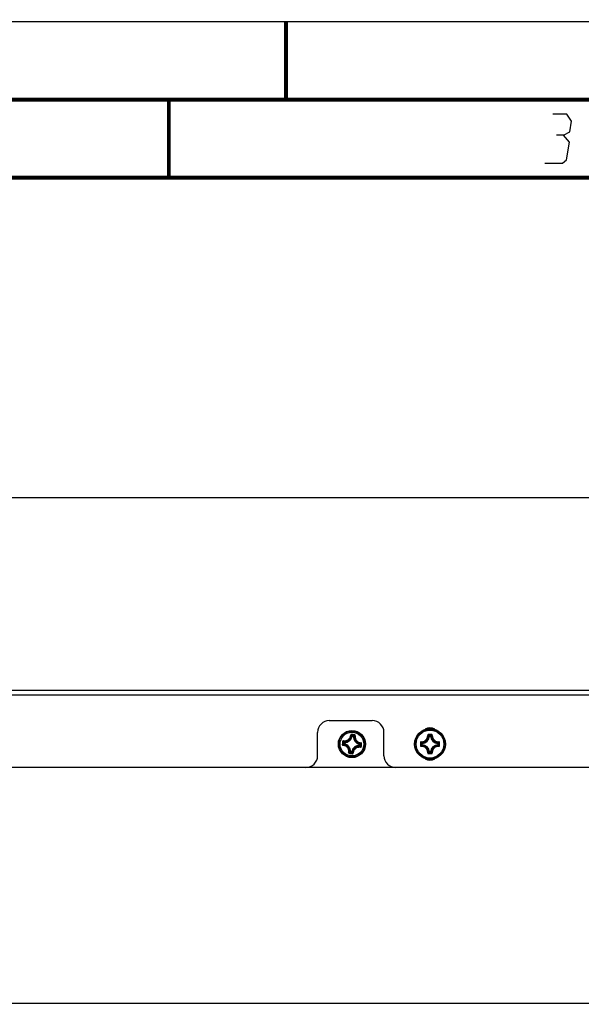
# Model space of a CAD drawing. Header units: millimetres. Extents: x 0 to 420, y 0 to 297.
# Tile 41 of 104: x 108 to 144, y 234 to 297. Entities that reach past the tile are written whole.
import ezdxf

# ---------------------------------------------------------------- set-up
doc = ezdxf.new("R2010")
doc.units = ezdxf.units.MM
doc.header["$LTSCALE"] = 23.1
doc.layers.get('0').update_dxf_attribs({"linetype": 'CONTINUOUS'})
doc.layers.add('02___PRT_ALL_AXES', color=7, linetype='CONTINUOUS')
doc.layers.add('DIM_PILOTEES', color=7, linetype='CONTINUOUS')
doc.styles.get("Standard").update_dxf_attribs({"font": 'txt', "width": 0.7})
doc.dimstyles.new('DIMSTYLE_2', dxfattribs={"dimtxt": 2.5, "dimasz": 3.5, "dimexe": 2, "dimexo": 0, "dimtad": 1, "dimlfac": 4, "dimdsep": 46, "dimtxsty": 'Standard', "dimblk": '_FILLED', "dimblk1": '_FILLED', "dimblk2": '_FILLED', "dimcen": 0.09, "dimazin": 2, "dimtp": 0.8, "dimtm": 0.8, "dimtfac": 1, "dimtofl": 0, "dimtmove": 0, "dimatfit": 3, "dimldrblk": '_FILLED', "dimfxl": 0, "dimtolj": 1, "dimarcsym": 0})

# ---------------------------------------------------------------- blocks, each defined once
blk = doc.blocks.new('_FILLED')
at = {"color": 0, "linetype": 'ByBlock'}
blk.add_solid([(0, 0), (-1, 0.143), (-1, -0.143)], dxfattribs=at)
blk = doc.blocks.new('*D3')
at = {"layer": 'DIM_PILOTEES', "color": 2, "linetype": 'Continuous'}
for p, q in [((44.092, 203.811), (44.092, 268.512)), ((294.092, 203.807), (294.092, 268.512)), ((44.092, 266.512), (169.092, 266.512)), ((294.092, 266.512), (169.092, 266.512))]:
    blk.add_line(p, q, dxfattribs=at)
at = {"layer": 'DIM_PILOTEES', "color": 2, "linetype": 'Continuous', "xscale": 3.5, "yscale": 3.5, "zscale": 3.5, "rotation": 180}
blk.add_blockref('_FILLED', (44.092, 266.512), dxfattribs=at)
at = {"layer": 'DIM_PILOTEES', "color": 2, "linetype": 'Continuous', "xscale": 3.5, "yscale": 3.5, "zscale": 3.5}
blk.add_blockref('_FILLED', (294.092, 266.512), dxfattribs=at)
at = {"layer": 'DIM_PILOTEES', "color": 2, "linetype": 'Continuous', "insert": (168.02, 269.637), "char_height": 2.5, "width": 10.98214, "attachment_point": 2, "line_spacing_factor": 0.9}
blk.add_mtext('{\\ftxt;\\W0.0001;\\H0.0001;\\~}{\\ftxt;\\W2.9285714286;\\H2.5; }{\\ftxt;\\W0.0001;\\H0.0001;\\~}', dxfattribs=at)

msp = doc.modelspace()

# ---------------------------------------------------------------- linework, layer by layer
at = {"color": 7, "linetype": 'Continuous'}
for p, q in [((0, 297), (420, 297)), ((25, 286.9999), (410, 286.9999)), ((129.2482, 251.2327), (129.2237, 251.2367)), ((129.2511, 251.2573), (129.246, 251.2641)), ((129.2482, 251.2327), (129.2511, 251.2573)), ((129.2482, 251.2327), (129.3287, 251.2231)), ((129.2511, 251.2573), (129.3316, 251.2478)), ((129.3287, 251.2231), (129.3316, 251.2478)), ((129.3287, 251.2231), (129.3535, 251.2213)), ((129.3316, 251.2478), (129.3392, 251.2541)), ((134.1888, 251.2314), (134.164, 251.2325)), ((134.1888, 251.2314), (134.1888, 251.2562)), ((134.1888, 251.2562), (134.2698, 251.2562)), ((134.1888, 251.2314), (134.2698, 251.2314)), ((134.2698, 251.2314), (134.2698, 251.2562)), ((134.2698, 251.2314), (134.2947, 251.2325)), ((128.6502, 250.7107), (128.6405, 250.7026)), ((128.7009, 250.7507), (128.6938, 250.7454)), ((128.7009, 250.7507), (128.7104, 250.8312)), ((128.7256, 250.7478), (128.7009, 250.7507)), ((128.7104, 250.8312), (128.7052, 250.8376)), ((128.7351, 250.8283), (128.7104, 250.8312)), ((128.7256, 250.7478), (128.7215, 250.7233)), ((128.7256, 250.7478), (128.7351, 250.8282)), ((128.7351, 250.8283), (128.7369, 250.8531)), ((129.7235, 250.6295), (129.7218, 250.6047)), ((129.7331, 250.71), (129.7235, 250.6295)), ((129.7235, 250.6295), (129.7482, 250.6266)), ((129.7331, 250.71), (129.7372, 250.7345)), ((129.7331, 250.71), (129.7578, 250.7071)), ((129.7578, 250.7071), (129.7482, 250.6266)), ((129.7482, 250.6266), (129.7535, 250.6202)), ((129.7578, 250.7071), (129.7648, 250.7124)), ((129.8084, 250.747), (129.8181, 250.7552)), ((133.702, 250.7694), (133.6918, 250.7792)), ((133.702, 250.6884), (133.6918, 250.6786)), ((133.702, 250.6884), (133.702, 250.7694)), ((133.7268, 250.7694), (133.702, 250.7694)), ((133.7268, 250.6884), (133.702, 250.6884)), ((133.7268, 250.7694), (133.7257, 250.7942)), ((133.7268, 250.6884), (133.7257, 250.6635)), ((133.7268, 250.6884), (133.7268, 250.7694)), ((134.7318, 250.7694), (134.733, 250.7942)), ((134.7318, 250.7694), (134.7318, 250.6884)), ((134.7318, 250.7694), (134.7567, 250.7694)), ((134.7318, 250.6884), (134.733, 250.6635)), ((134.7318, 250.6884), (134.7567, 250.6884)), ((134.7567, 250.7694), (134.7668, 250.7792)), ((134.7567, 250.7694), (134.7567, 250.6884)), ((134.7567, 250.6884), (134.7668, 250.6786)), ((129.1299, 250.2347), (129.1051, 250.2364)), ((129.127, 250.21), (129.1194, 250.2037)), ((129.1299, 250.2347), (129.127, 250.21)), ((129.2075, 250.2004), (129.127, 250.21)), ((129.2104, 250.2251), (129.13, 250.2347)), ((129.2104, 250.2251), (129.2075, 250.2004)), ((129.2075, 250.2004), (129.2126, 250.1937)), ((129.2104, 250.2251), (129.2349, 250.2211)), ((134.1888, 250.2264), (134.164, 250.2252)), ((134.1888, 250.2264), (134.1888, 250.2015)), ((134.2698, 250.2264), (134.1888, 250.2264)), ((134.2698, 250.2015), (134.1888, 250.2015)), ((134.2698, 250.2264), (134.2698, 250.2015)), ((134.2698, 250.2264), (134.2947, 250.2252)), ((132.0293, 249.2289), (126.2793, 249.2289)), ((44.5293, 234.1414), (293.9168, 234.1414))]:
    msp.add_line(p, q, dxfattribs=at)
at = {"color": 7, "linetype": 'Continuous', "const_width": 0.25}
for points in [[(125, 297), (125, 292)], [(415, 292), (20, 292)], [(117.5002, 292), (117.5002, 287)], [(25, 287), (410, 287)]]:
    msp.add_lwpolyline(points, dxfattribs=at)
at = {"color": 2, "linetype": 'Continuous'}
for points in [[(142.7835, 289.725), (143.1952, 289.95), (143.3054, 290.625), (143.0039, 291.075), (142.1039, 291.075)], [(141.5896, 287.925), (142.7146, 287.925), (142.9763, 288.15), (143.16, 289.275), (142.7835, 289.725), (142.3335, 289.725)]]:
    msp.add_lwpolyline(points, dxfattribs=at)
at = {"color": 7, "linetype": 'Continuous'}
for centre, radius in [((134.2293, 250.7289), 0.9886), ((134.2293, 250.7289), 0.9881), ((134.2293, 250.7289), 0.9626), ((129.2293, 250.7289), 0.8704), ((129.2293, 250.7289), 0.8702), ((129.2293, 250.7289), 0.8344), ((129.2293, 250.7289), 0.7601), ((134.2293, 250.7289), 0.8928)]:
    msp.add_circle(centre, radius, dxfattribs=at)
for centre, radius, start, end in [((128.7698, 251.312), 0.485, 265.90118, 350.581051), ((128.7698, 251.312), 0.4601, 265.901523, 350.580662), ((128.3208, 250.5241), 1.1502, 39.971384, 42.086171), ((128.2427, 250.459), 1.2519, 38.40664, 39.958389), ((125.9667, 223.2002), 28.3031, 83.0478, 83.434116), ((128.2185, 250.483), 1.2907, 37.242424, 40.29249), ((125.944, 222.994), 28.5405, 83.051265, 83.437581), ((129.8125, 251.1885), 0.485, 175.90118, 260.581051), ((130.1531, 250.2555), 1.2883, 126.18722, 129.18213), ((129.8125, 251.1885), 0.4601, 175.901561, 260.580662), ((130.1257, 250.2357), 1.2521, 126.532369, 128.075523), ((130.0652, 250.3169), 1.1508, 124.396766, 126.519543), ((133.7043, 251.2539), 0.4601, 272.660525, 357.339472), ((133.7043, 251.2539), 0.485, 272.660067, 357.339942), ((134.2286, 222.8013), 28.5393, 89.99855, 90.191677), ((134.2293, 223.0075), 28.3031, 89.80684, 90.19316), ((133.2443, 250.3553), 1.3052, 43.647326, 47.036106), ((134.23, 222.8014), 28.5392, 89.80834, 90.001466), ((135.2143, 250.3554), 1.3052, 132.963769, 136.352691), ((134.7543, 251.2539), 0.485, 182.660062, 267.339938), ((134.7543, 251.2539), 0.4601, 182.660525, 267.339472), ((156.9629, 247.4416), 28.5395, 173.240266, 173.433395), ((156.9631, 247.4424), 28.5396, 173.048752, 173.241884), ((156.7583, 247.4663), 28.3034, 173.047957, 173.434268), ((129.4848, 249.7057), 1.3064, 127.261625, 129.705817), ((129.7048, 251.6543), 1.2909, 216.189799, 219.250818), ((129.4343, 249.8201), 1.1505, 129.975015, 132.08555), ((129.6418, 251.5651), 1.1515, 214.397693, 216.525259), ((129.4989, 249.7426), 1.2514, 128.406817, 129.962534), ((129.7223, 251.6251), 1.2519, 216.537342, 218.075254), ((128.6462, 250.2693), 0.4601, 355.901523, 80.580697), ((128.6462, 250.2693), 0.485, 355.901179, 80.581051), ((129.6889, 250.1458), 0.485, 85.901176, 170.581049), ((129.6889, 250.1458), 0.4601, 85.901561, 170.580662), ((128.736, 249.8324), 1.2523, 36.538053, 38.075476), ((128.9595, 251.7154), 1.2518, 308.406612, 309.961873), ((128.8172, 249.8929), 1.151, 34.39702, 36.525341), ((128.7536, 249.8033), 1.2911, 36.190099, 39.250568), ((129.0246, 251.6373), 1.1501, 309.974936, 312.086293), ((128.9737, 251.7523), 1.3066, 307.261858, 309.705599), ((101.7004, 253.9915), 28.3034, 353.047957, 353.434268), ((101.4955, 254.0154), 28.5396, 353.048753, 353.241884), ((101.4957, 254.0162), 28.5395, 353.240266, 353.433395), ((162.1577, 250.7299), 28.5401, 179.808834, 180.195128), ((161.9508, 250.7289), 28.3032, 179.806898, 180.193214), ((134.5854, 251.6968), 1.2808, 222.93844, 225.76131), ((134.5854, 249.7609), 1.2809, 134.238747, 137.061366), ((134.5113, 251.5816), 1.1122, 221.131638, 222.540457), ((134.5114, 249.876), 1.1124, 137.46019, 138.868667), ((134.5977, 251.6615), 1.2299, 222.559006, 224.842397), ((134.5977, 249.7963), 1.2299, 135.157609, 137.440915), ((133.7043, 250.2039), 0.4601, 2.660476, 87.339472), ((133.7043, 250.2039), 0.485, 2.660066, 87.339941), ((134.7543, 250.2039), 0.485, 92.660065, 177.339941), ((134.7543, 250.2039), 0.4601, 92.660476, 177.339517), ((133.8609, 251.6615), 1.2299, 315.157613, 317.440907), ((133.8608, 249.7962), 1.23, 42.558774, 44.84189), ((133.9472, 251.5818), 1.1124, 317.460266, 318.868739), ((133.8732, 251.6969), 1.2809, 314.238748, 317.061373), ((133.8735, 249.7612), 1.2804, 42.937969, 45.761672), ((133.9477, 249.8764), 1.1117, 41.131989, 42.541349), ((106.5078, 250.7289), 28.3033, 359.806786, 0.193101), ((106.3009, 250.7299), 28.5401, 359.804882, 0.191175), ((128.3932, 251.1413), 1.1513, 304.397566, 306.519448), ((132.518, 278.4634), 28.5405, 263.044471, 263.430787), ((128.3056, 251.2021), 1.288, 306.186887, 309.182381), ((132.4918, 278.2576), 28.3031, 263.048119, 263.434435), ((128.3332, 251.2218), 1.2517, 306.531648, 308.075303), ((130.2401, 250.9748), 1.2907, 217.242422, 220.29247), ((130.216, 250.9988), 1.2519, 218.406644, 219.958378), ((130.1378, 250.9336), 1.1501, 219.971367, 222.086298), ((134.2286, 278.6564), 28.5392, 269.80834, 270.001466), ((133.2445, 251.1023), 1.305, 312.963463, 316.352964), ((134.2293, 278.4503), 28.3032, 269.80684, 270.19316), ((134.23, 278.6564), 28.5393, 269.99855, 270.191677), ((135.2142, 251.1023), 1.305, 223.647069, 227.036396)]:
    msp.add_arc(centre, radius, start, end, dxfattribs=at)
for points, knots in [([(128.6917, 250.9146), (128.7199, 250.9096), (128.7777, 250.9055), (128.8639, 250.9176), (128.946, 250.9476), (129.0202, 250.9942), (129.0829, 251.0554), (129.1312, 251.1283), (129.1631, 251.2092), (129.1727, 251.2664), (129.1744, 251.295)], [0, 0, 0, 0, 0.1241448, 0.2489665, 0.3743331, 0.5000011, 0.6256686, 0.751035, 0.8758568, 1, 1, 1, 1]), ([(128.692, 250.9408), (128.7187, 250.9361), (128.7734, 250.9323), (128.8549, 250.9438), (128.9326, 250.9721), (129.0028, 251.0163), (129.0622, 251.0742), (129.1079, 251.1432), (129.1381, 251.2197), (129.1472, 251.2738), (129.1489, 251.3008)], [0, 0, 0, 0, 0.1240276, 0.2488243, 0.3742407, 0.5000006, 0.62576, 0.7511763, 0.8759732, 1, 1, 1, 1]), ([(129.2057, 251.3475), (129.1989, 251.3483), (129.1848, 251.3471), (129.1663, 251.3373), (129.1531, 251.3211), (129.1493, 251.3076), (129.1489, 251.3008)], [0, 0, 0, 0, 0.2518551, 0.5029894, 0.7523418, 1, 1, 1, 1]), ([(129.1489, 251.3008), (129.152, 251.3007), (129.1577, 251.3002), (129.1654, 251.2989), (129.1706, 251.2975), (129.1734, 251.2961), (129.1742, 251.2954), (129.1744, 251.295)], [0, 0, 0, 0, 0.3478051, 0.6537847, 0.8782901, 0.9519757, 1, 1, 1, 1]), ([(129.203, 251.3177), (129.1996, 251.3181), (129.1926, 251.3176), (129.1833, 251.3129), (129.1766, 251.305), (129.1746, 251.2983), (129.1744, 251.295)], [0, 0, 0, 0, 0.254612, 0.5058332, 0.7536221, 1, 1, 1, 1]), ([(129.2057, 251.3475), (129.2053, 251.3441), (129.2046, 251.3375), (129.2037, 251.3287), (129.2031, 251.3225), (129.203, 251.3191), (129.2029, 251.318), (129.203, 251.3177)], [0, 0, 0, 0, 0.3459003, 0.6614625, 0.8926663, 0.9634668, 1, 1, 1, 1]), ([(129.3968, 251.3249), (129.3964, 251.3215), (129.3957, 251.3149), (129.3944, 251.3061), (129.3935, 251.2999), (129.3929, 251.2966), (129.3927, 251.2956), (129.3925, 251.2952)], [0, 0, 0, 0, 0.345898, 0.6614587, 0.8926627, 0.9634644, 1, 1, 1, 1]), ([(129.415, 251.2665), (129.4156, 251.2698), (129.4153, 251.2767), (129.4106, 251.2859), (129.4026, 251.2927), (129.3959, 251.2948), (129.3925, 251.2952)], [0, 0, 0, 0, 0.2463777, 0.4941664, 0.7453876, 1, 1, 1, 1]), ([(129.4412, 251.2662), (129.4424, 251.2728), (129.4419, 251.2868), (129.4328, 251.3057), (129.4171, 251.3196), (129.4036, 251.3241), (129.3968, 251.3249)], [0, 0, 0, 0, 0.2476456, 0.4969993, 0.7481352, 1, 1, 1, 1]), ([(129.415, 251.2665), (129.41, 251.2383), (129.406, 251.1805), (129.418, 251.0943), (129.448, 251.0122), (129.4947, 250.938), (129.5559, 250.8753), (129.6287, 250.827), (129.7097, 250.7951), (129.7668, 250.7855), (129.7955, 250.7838)], [0, 0, 0, 0, 0.1241436, 0.2489644, 0.3743307, 0.500001, 0.6256711, 0.7510373, 0.8758582, 1, 1, 1, 1]), ([(129.4412, 251.2662), (129.4382, 251.2668), (129.4324, 251.2676), (129.4247, 251.2682), (129.4193, 251.268), (129.4163, 251.2674), (129.4153, 251.2668), (129.415, 251.2665)], [0, 0, 0, 0, 0.3478521, 0.6538568, 0.8783455, 0.9520073, 1, 1, 1, 1]), ([(129.4412, 251.2662), (129.4365, 251.2395), (129.4327, 251.1848), (129.4442, 251.1033), (129.4726, 251.0256), (129.5167, 250.9554), (129.5747, 250.896), (129.6436, 250.8503), (129.7202, 250.8201), (129.7742, 250.811), (129.8013, 250.8093)], [0, 0, 0, 0, 0.1240262, 0.248822, 0.3742382, 0.5000004, 0.6257625, 0.7511785, 0.8759746, 1, 1, 1, 1]), ([(133.6704, 250.8761), (133.6975, 250.8746), (133.7523, 250.8772), (133.8583, 250.905), (133.9768, 250.9812), (134.0531, 251.0996), (134.081, 251.2056), (134.0836, 251.2603), (134.0821, 251.2874)], [0, 0, 0, 0, 0.1243994, 0.2495676, 0.5000861, 0.7505481, 0.8756675, 1, 1, 1, 1]), ([(133.6736, 250.85), (133.7022, 250.8484), (133.7601, 250.8512), (133.8721, 250.8806), (133.9972, 250.9611), (134.0777, 251.0862), (134.107, 251.1981), (134.1098, 251.256), (134.1082, 251.2846)], [0, 0, 0, 0, 0.1245164, 0.2497121, 0.5000894, 0.7504074, 0.8755509, 1, 1, 1, 1]), ([(134.1331, 251.3405), (134.1262, 251.3404), (134.1124, 251.3376), (134.0951, 251.3256), (134.0839, 251.308), (134.0818, 251.2941), (134.0821, 251.2874)], [0, 0, 0, 0, 0.2521715, 0.5032794, 0.7524927, 1, 1, 1, 1]), ([(134.0821, 251.2874), (134.0852, 251.2876), (134.091, 251.2878), (134.0989, 251.2874), (134.1043, 251.2865), (134.1076, 251.2855), (134.1082, 251.2846)], [0, 0, 0, 0, 0.3483463, 0.6547832, 0.8796042, 1, 1, 1, 1]), ([(134.1339, 251.3105), (134.1305, 251.3105), (134.1235, 251.3092), (134.1149, 251.3034), (134.1091, 251.2948), (134.108, 251.288), (134.1082, 251.2846)], [0, 0, 0, 0, 0.254611, 0.5058329, 0.7536226, 1, 1, 1, 1]), ([(134.164, 251.2325), (134.1595, 251.2369), (134.1414, 251.2547), (134.1226, 251.272), (134.1082, 251.2846)], [0, 0, 0, 0, 0.2451262, 1, 1, 1, 1]), ([(134.1331, 251.3405), (134.1331, 251.337), (134.1331, 251.3304), (134.1332, 251.3215), (134.1336, 251.315), (134.1336, 251.3115), (134.1339, 251.3105)], [0, 0, 0, 0, 0.3459255, 0.6615106, 0.8927313, 1, 1, 1, 1]), ([(134.1888, 251.2562), (134.1827, 251.2562), (134.17, 251.2511), (134.1643, 251.2387), (134.164, 251.2325)], [0, 0, 0, 0, 0.4999872, 1, 1, 1, 1]), ([(134.2947, 251.2325), (134.2943, 251.2387), (134.2887, 251.2511), (134.276, 251.2562), (134.2698, 251.2562)], [0, 0, 0, 0, 0.5000128, 1, 1, 1, 1]), ([(134.2947, 251.2325), (134.2991, 251.2369), (134.3173, 251.2547), (134.336, 251.272), (134.3505, 251.2846)], [0, 0, 0, 0, 0.2451255, 1, 1, 1, 1]), ([(134.3255, 251.3405), (134.3255, 251.337), (134.3255, 251.3304), (134.3254, 251.3215), (134.325, 251.315), (134.325, 251.3115), (134.3247, 251.3105)], [0, 0, 0, 0, 0.3459254, 0.6615104, 0.892731, 1, 1, 1, 1]), ([(134.3505, 251.2846), (134.3506, 251.288), (134.3495, 251.2948), (134.3438, 251.3034), (134.3351, 251.3092), (134.3282, 251.3105), (134.3247, 251.3105)], [0, 0, 0, 0, 0.2463769, 0.4941661, 0.7453884, 1, 1, 1, 1]), ([(134.3765, 251.2878), (134.3769, 251.2945), (134.3746, 251.3082), (134.3634, 251.3258), (134.3461, 251.3376), (134.3323, 251.3404), (134.3255, 251.3405)], [0, 0, 0, 0, 0.2475007, 0.4967349, 0.7478508, 1, 1, 1, 1]), ([(134.3505, 251.2846), (134.3488, 251.256), (134.3516, 251.1981), (134.381, 251.0861), (134.4615, 250.9611), (134.5865, 250.8806), (134.6985, 250.8512), (134.7564, 250.8484), (134.7851, 250.85)], [0, 0, 0, 0, 0.1244912, 0.2496647, 0.4999995, 0.7503335, 0.875507, 1, 1, 1, 1]), ([(134.3765, 251.2874), (134.3734, 251.2876), (134.3677, 251.2878), (134.3598, 251.2874), (134.3543, 251.2865), (134.351, 251.2855), (134.3505, 251.2846)], [0, 0, 0, 0, 0.34835, 0.6547972, 0.8796083, 1, 1, 1, 1]), ([(134.3765, 251.2878), (134.375, 251.2607), (134.3776, 251.2059), (134.4054, 251.0998), (134.4816, 250.9813), (134.6001, 250.9051), (134.7061, 250.8772), (134.7609, 250.8746), (134.788, 250.8761)], [0, 0, 0, 0, 0.1243749, 0.2495219, 0.4999981, 0.750475, 0.8756234, 1, 1, 1, 1]), ([(128.6107, 250.7053), (128.6099, 250.6985), (128.6111, 250.6844), (128.6209, 250.6658), (128.6372, 250.6526), (128.6506, 250.6489), (128.6574, 250.6485)], [0, 0, 0, 0, 0.2518646, 0.5029982, 0.7523478, 1, 1, 1, 1]), ([(128.6107, 250.7053), (128.6141, 250.7049), (128.6207, 250.7041), (128.6296, 250.7033), (128.6357, 250.7027), (128.6391, 250.7026), (128.6402, 250.7025), (128.6405, 250.7026)], [0, 0, 0, 0, 0.3458998, 0.6614635, 0.8926666, 0.9634673, 1, 1, 1, 1]), ([(128.692, 250.9408), (128.6854, 250.9419), (128.6714, 250.9415), (128.6525, 250.9324), (128.6386, 250.9166), (128.6342, 250.9032), (128.6333, 250.8964)], [0, 0, 0, 0, 0.2476478, 0.4970024, 0.7481383, 1, 1, 1, 1]), ([(128.6333, 250.8964), (128.6368, 250.896), (128.6433, 250.8953), (128.6522, 250.894), (128.6583, 250.8931), (128.6616, 250.8925), (128.6626, 250.8922), (128.663, 250.8921)], [0, 0, 0, 0, 0.3458823, 0.6614332, 0.892638, 0.9634471, 1, 1, 1, 1]), ([(128.6405, 250.7026), (128.6401, 250.6992), (128.6406, 250.6922), (128.6453, 250.6828), (128.6532, 250.6762), (128.6599, 250.6742), (128.6632, 250.674)], [0, 0, 0, 0, 0.254612, 0.5058332, 0.7536221, 1, 1, 1, 1]), ([(128.6574, 250.6485), (128.6575, 250.6515), (128.658, 250.6573), (128.6593, 250.665), (128.6607, 250.6702), (128.6621, 250.6729), (128.6628, 250.6738), (128.6632, 250.674)], [0, 0, 0, 0, 0.3478125, 0.6537951, 0.8782991, 0.9519813, 1, 1, 1, 1]), ([(129.0174, 250.1916), (129.0221, 250.2183), (129.0259, 250.273), (129.0145, 250.3545), (128.9861, 250.4322), (128.9419, 250.5024), (128.884, 250.5617), (128.815, 250.6075), (128.7385, 250.6377), (128.6844, 250.6468), (128.6574, 250.6485)], [0, 0, 0, 0, 0.1240262, 0.248822, 0.3742382, 0.5000004, 0.6257625, 0.7511785, 0.8759746, 1, 1, 1, 1]), ([(128.6917, 250.9146), (128.6884, 250.9152), (128.6815, 250.9148), (128.6723, 250.9102), (128.6655, 250.9022), (128.6634, 250.8955), (128.663, 250.8921)], [0, 0, 0, 0, 0.2463777, 0.4941664, 0.7453876, 1, 1, 1, 1]), ([(129.0436, 250.1913), (129.0486, 250.2195), (129.0527, 250.2773), (129.0406, 250.3635), (129.0106, 250.4456), (128.964, 250.5198), (128.9028, 250.5825), (128.8299, 250.6308), (128.749, 250.6627), (128.6918, 250.6722), (128.6632, 250.674)], [0, 0, 0, 0, 0.1241436, 0.2489644, 0.3743307, 0.500001, 0.6256711, 0.7510373, 0.8758582, 1, 1, 1, 1]), ([(128.692, 250.9408), (128.6915, 250.9377), (128.6906, 250.932), (128.6901, 250.9243), (128.6902, 250.9189), (128.6909, 250.9159), (128.6914, 250.9149), (128.6917, 250.9146)], [0, 0, 0, 0, 0.3478513, 0.6538567, 0.8783441, 0.9520059, 1, 1, 1, 1]), ([(128.7009, 250.7507), (128.7002, 250.7446), (128.7037, 250.7314), (128.7154, 250.7243), (128.7215, 250.7233)], [0, 0, 0, 0, 0.4999872, 1, 1, 1, 1]), ([(129.7669, 250.5432), (129.7387, 250.5482), (129.6809, 250.5523), (129.5947, 250.5402), (129.5126, 250.5102), (129.4384, 250.4636), (129.3757, 250.4024), (129.3274, 250.3295), (129.2955, 250.2485), (129.286, 250.1914), (129.2842, 250.1628)], [0, 0, 0, 0, 0.1241431, 0.2489649, 0.3743316, 0.4999995, 0.625667, 0.7510335, 0.8758551, 1, 1, 1, 1]), ([(129.7666, 250.517), (129.7399, 250.5217), (129.6853, 250.5255), (129.6037, 250.514), (129.526, 250.4857), (129.4558, 250.4415), (129.3965, 250.3835), (129.3507, 250.3146), (129.3205, 250.238), (129.3114, 250.184), (129.3097, 250.1569)], [0, 0, 0, 0, 0.1240267, 0.2488237, 0.3742402, 0.5000001, 0.6257595, 0.7511757, 0.8759724, 1, 1, 1, 1]), ([(129.7218, 250.6047), (129.7279, 250.6043), (129.7409, 250.6085), (129.7474, 250.6205), (129.7482, 250.6266)], [0, 0, 0, 0, 0.5000128, 1, 1, 1, 1]), ([(129.7578, 250.7071), (129.7584, 250.7132), (129.7549, 250.7264), (129.7432, 250.7335), (129.7372, 250.7345)], [0, 0, 0, 0, 0.4999872, 1, 1, 1, 1]), ([(129.7666, 250.517), (129.7733, 250.5158), (129.7873, 250.5163), (129.8061, 250.5254), (129.82, 250.5412), (129.8245, 250.5546), (129.8253, 250.5614)], [0, 0, 0, 0, 0.2476614, 0.4970133, 0.748144, 1, 1, 1, 1]), ([(129.7666, 250.517), (129.7672, 250.52), (129.768, 250.5258), (129.7686, 250.5335), (129.7684, 250.5389), (129.7678, 250.5419), (129.7673, 250.5429), (129.7669, 250.5432)], [0, 0, 0, 0, 0.3478493, 0.6538537, 0.8783419, 0.9520047, 1, 1, 1, 1]), ([(129.7669, 250.5432), (129.7702, 250.5426), (129.7771, 250.543), (129.7864, 250.5476), (129.7931, 250.5556), (129.7953, 250.5623), (129.7957, 250.5657)], [0, 0, 0, 0, 0.2463777, 0.4941664, 0.7453876, 1, 1, 1, 1]), ([(129.8013, 250.8093), (129.8011, 250.8062), (129.8006, 250.8005), (129.7993, 250.7928), (129.7979, 250.7876), (129.7966, 250.7848), (129.7958, 250.784), (129.7955, 250.7838)], [0, 0, 0, 0, 0.3478125, 0.6537951, 0.8782991, 0.9519813, 1, 1, 1, 1]), ([(129.8181, 250.7552), (129.8185, 250.7586), (129.818, 250.7656), (129.8133, 250.7749), (129.8054, 250.7816), (129.7988, 250.7836), (129.7955, 250.7838)], [0, 0, 0, 0, 0.254612, 0.5058332, 0.7536221, 1, 1, 1, 1]), ([(129.8253, 250.5614), (129.8219, 250.5617), (129.8153, 250.5625), (129.8065, 250.5638), (129.8004, 250.5647), (129.797, 250.5653), (129.796, 250.5655), (129.7957, 250.5657)], [0, 0, 0, 0, 0.3458846, 0.6614369, 0.8926416, 0.9634496, 1, 1, 1, 1]), ([(129.848, 250.7524), (129.8487, 250.7593), (129.8475, 250.7733), (129.8377, 250.7919), (129.8215, 250.8052), (129.808, 250.8089), (129.8013, 250.8093)], [0, 0, 0, 0, 0.2518646, 0.5029982, 0.7523478, 1, 1, 1, 1]), ([(129.848, 250.7525), (129.8445, 250.7529), (129.838, 250.7537), (129.8291, 250.7545), (129.8229, 250.7551), (129.8196, 250.7552), (129.8185, 250.7553), (129.8181, 250.7552)], [0, 0, 0, 0, 0.3458998, 0.6614635, 0.8926666, 0.9634673, 1, 1, 1, 1]), ([(133.6704, 250.8761), (133.6637, 250.8764), (133.65, 250.8742), (133.6325, 250.863), (133.6206, 250.8457), (133.6178, 250.8319), (133.6177, 250.8251)], [0, 0, 0, 0, 0.2474818, 0.4967213, 0.7478383, 1, 1, 1, 1]), ([(133.6177, 250.8251), (133.6212, 250.8251), (133.6278, 250.8251), (133.6368, 250.825), (133.6432, 250.8246), (133.6467, 250.8246), (133.6477, 250.8243)], [0, 0, 0, 0, 0.3459031, 0.6614749, 0.8926976, 1, 1, 1, 1]), ([(133.6177, 250.6327), (133.6212, 250.6327), (133.6278, 250.6327), (133.6368, 250.6328), (133.6432, 250.6332), (133.6467, 250.6332), (133.6477, 250.6335)], [0, 0, 0, 0, 0.3459247, 0.6615117, 0.8927312, 1, 1, 1, 1]), ([(133.6177, 250.6327), (133.6178, 250.6259), (133.6206, 250.6121), (133.6325, 250.5948), (133.65, 250.5836), (133.6637, 250.5813), (133.6704, 250.5817)], [0, 0, 0, 0, 0.252165, 0.503277, 0.7525065, 1, 1, 1, 1]), ([(133.6736, 250.85), (133.6703, 250.8502), (133.6634, 250.8491), (133.6548, 250.8434), (133.649, 250.8347), (133.6477, 250.8277), (133.6477, 250.8243)], [0, 0, 0, 0, 0.2463769, 0.4941661, 0.7453884, 1, 1, 1, 1]), ([(133.6477, 250.6335), (133.6477, 250.63), (133.649, 250.6231), (133.6548, 250.6144), (133.6634, 250.6087), (133.6703, 250.6076), (133.6736, 250.6077)], [0, 0, 0, 0, 0.254611, 0.5058329, 0.7536226, 1, 1, 1, 1]), ([(134.0821, 250.1702), (134.0837, 250.1972), (134.081, 250.2521), (134.0532, 250.3581), (133.9769, 250.4766), (133.8584, 250.5528), (133.7523, 250.5806), (133.6975, 250.5832), (133.6704, 250.5817)], [0, 0, 0, 0, 0.1243766, 0.2495247, 0.5000023, 0.7504778, 0.8756249, 1, 1, 1, 1]), ([(133.6708, 250.8761), (133.6706, 250.873), (133.6705, 250.8672), (133.6708, 250.8594), (133.6717, 250.8539), (133.6727, 250.8506), (133.6736, 250.85)], [0, 0, 0, 0, 0.3483529, 0.6547984, 0.8796125, 1, 1, 1, 1]), ([(133.6708, 250.5817), (133.6706, 250.5848), (133.6704, 250.5906), (133.6708, 250.5984), (133.6717, 250.6039), (133.6727, 250.6072), (133.6736, 250.6077)], [0, 0, 0, 0, 0.3482907, 0.6547019, 0.8795299, 1, 1, 1, 1]), ([(134.1082, 250.1732), (134.1098, 250.2018), (134.107, 250.2597), (134.0777, 250.3717), (133.9972, 250.4967), (133.8721, 250.5772), (133.7601, 250.6066), (133.7022, 250.6094), (133.6736, 250.6077)], [0, 0, 0, 0, 0.1244929, 0.2496663, 0.5000011, 0.7503351, 0.8755087, 1, 1, 1, 1]), ([(134.7851, 250.6077), (134.7564, 250.6094), (134.6985, 250.6066), (134.5865, 250.5772), (134.4614, 250.4967), (134.381, 250.3716), (134.3516, 250.2597), (134.3488, 250.2018), (134.3505, 250.1732)], [0, 0, 0, 0, 0.1245164, 0.2497121, 0.5000894, 0.7504074, 0.8755509, 1, 1, 1, 1]), ([(134.7882, 250.5817), (134.7611, 250.5832), (134.7063, 250.5806), (134.6003, 250.5528), (134.4818, 250.4766), (134.4055, 250.3582), (134.3776, 250.2522), (134.375, 250.1974), (134.3765, 250.1704)], [0, 0, 0, 0, 0.1243994, 0.2495676, 0.5000861, 0.7505481, 0.8756675, 1, 1, 1, 1]), ([(134.7567, 250.7694), (134.7566, 250.7756), (134.7516, 250.7882), (134.7391, 250.7939), (134.733, 250.7942)], [0, 0, 0, 0, 0.4999872, 1, 1, 1, 1]), ([(134.7878, 250.8761), (134.788, 250.873), (134.7882, 250.8672), (134.7879, 250.8594), (134.787, 250.8539), (134.7859, 250.8506), (134.7851, 250.85)], [0, 0, 0, 0, 0.3482911, 0.6547026, 0.8795302, 1, 1, 1, 1]), ([(134.8109, 250.8243), (134.8109, 250.8277), (134.8096, 250.8347), (134.8038, 250.8434), (134.7952, 250.8491), (134.7884, 250.8502), (134.7851, 250.85)], [0, 0, 0, 0, 0.254611, 0.5058329, 0.7536226, 1, 1, 1, 1]), ([(134.7851, 250.6077), (134.7884, 250.6076), (134.7952, 250.6087), (134.8038, 250.6144), (134.8096, 250.6231), (134.8109, 250.63), (134.8109, 250.6335)], [0, 0, 0, 0, 0.2463769, 0.4941661, 0.7453884, 1, 1, 1, 1]), ([(134.7878, 250.5817), (134.788, 250.5848), (134.7882, 250.5906), (134.7878, 250.5984), (134.787, 250.6039), (134.7859, 250.6072), (134.7851, 250.6077)], [0, 0, 0, 0, 0.3483529, 0.6547984, 0.8796125, 1, 1, 1, 1]), ([(134.8409, 250.8251), (134.8409, 250.832), (134.838, 250.8458), (134.8261, 250.863), (134.8085, 250.8743), (134.7947, 250.8764), (134.788, 250.8761)], [0, 0, 0, 0, 0.2521752, 0.5032853, 0.7525113, 1, 1, 1, 1]), ([(134.7882, 250.5817), (134.7949, 250.5813), (134.8087, 250.5836), (134.8262, 250.5948), (134.838, 250.6121), (134.8409, 250.6259), (134.8409, 250.6327)], [0, 0, 0, 0, 0.247482, 0.4967224, 0.7478439, 1, 1, 1, 1]), ([(134.8409, 250.8251), (134.8374, 250.8251), (134.8308, 250.8251), (134.8219, 250.825), (134.8154, 250.8246), (134.8119, 250.8246), (134.8109, 250.8243)], [0, 0, 0, 0, 0.3459247, 0.6615117, 0.8927312, 1, 1, 1, 1]), ([(134.8409, 250.6327), (134.8374, 250.6326), (134.8308, 250.6327), (134.8219, 250.6327), (134.8154, 250.6332), (134.8119, 250.6332), (134.8109, 250.6335)], [0, 0, 0, 0, 0.3459031, 0.6614749, 0.8926976, 1, 1, 1, 1]), ([(129.0174, 250.1916), (129.0163, 250.1849), (129.0167, 250.171), (129.0258, 250.1521), (129.0416, 250.1382), (129.055, 250.1337), (129.0618, 250.1329)], [0, 0, 0, 0, 0.2476505, 0.4970087, 0.7481468, 1, 1, 1, 1]), ([(129.0174, 250.1916), (129.0205, 250.191), (129.0262, 250.1902), (129.0339, 250.1896), (129.0393, 250.1898), (129.0423, 250.1904), (129.0433, 250.1909), (129.0436, 250.1913)], [0, 0, 0, 0, 0.3478521, 0.6538568, 0.8783455, 0.9520073, 1, 1, 1, 1]), ([(129.0436, 250.1913), (129.0431, 250.188), (129.0434, 250.1811), (129.048, 250.1719), (129.056, 250.1651), (129.0627, 250.1629), (129.0661, 250.1626)], [0, 0, 0, 0, 0.2463777, 0.4941664, 0.7453876, 1, 1, 1, 1]), ([(129.0618, 250.1329), (129.0622, 250.1363), (129.063, 250.1429), (129.0642, 250.1517), (129.0651, 250.1579), (129.0658, 250.1612), (129.066, 250.1622), (129.0661, 250.1626)], [0, 0, 0, 0, 0.345898, 0.6614587, 0.8926627, 0.9634644, 1, 1, 1, 1]), ([(129.2075, 250.2004), (129.2136, 250.1998), (129.2268, 250.2033), (129.2339, 250.215), (129.2349, 250.2211)], [0, 0, 0, 0, 0.4999872, 1, 1, 1, 1]), ([(129.2529, 250.1102), (129.2597, 250.1095), (129.2738, 250.1107), (129.2924, 250.1205), (129.3056, 250.1367), (129.3093, 250.1502), (129.3097, 250.1569)], [0, 0, 0, 0, 0.2518713, 0.5030089, 0.7523596, 1, 1, 1, 1]), ([(129.2529, 250.1103), (129.2533, 250.1137), (129.2541, 250.1203), (129.255, 250.1291), (129.2555, 250.1353), (129.2556, 250.1387), (129.2557, 250.1397), (129.2556, 250.1401)], [0, 0, 0, 0, 0.3459003, 0.6614625, 0.8926663, 0.9634668, 1, 1, 1, 1]), ([(129.2556, 250.1401), (129.259, 250.1397), (129.2661, 250.1402), (129.2754, 250.1449), (129.2821, 250.1528), (129.284, 250.1594), (129.2842, 250.1628)], [0, 0, 0, 0, 0.254612, 0.5058333, 0.7536221, 1, 1, 1, 1]), ([(129.3097, 250.1569), (129.3067, 250.1571), (129.3009, 250.1576), (129.2932, 250.1589), (129.288, 250.1603), (129.2853, 250.1616), (129.2844, 250.1624), (129.2842, 250.1628)], [0, 0, 0, 0, 0.3478299, 0.6538197, 0.8783201, 0.9519943, 1, 1, 1, 1]), ([(134.0821, 250.1702), (134.0818, 250.1635), (134.084, 250.1497), (134.0952, 250.1321), (134.1125, 250.1202), (134.1263, 250.1173), (134.1331, 250.1173)], [0, 0, 0, 0, 0.2474921, 0.4967237, 0.7478419, 1, 1, 1, 1]), ([(134.0821, 250.1704), (134.0852, 250.1702), (134.091, 250.17), (134.0989, 250.1704), (134.1043, 250.1713), (134.1076, 250.1723), (134.1082, 250.1732)], [0, 0, 0, 0, 0.3483524, 0.6548008, 0.879611, 1, 1, 1, 1]), ([(134.1082, 250.1732), (134.108, 250.1698), (134.1091, 250.163), (134.1149, 250.1544), (134.1235, 250.1486), (134.1305, 250.1473), (134.1339, 250.1473)], [0, 0, 0, 0, 0.2463769, 0.4941661, 0.7453884, 1, 1, 1, 1]), ([(134.164, 250.2253), (134.1595, 250.2209), (134.1414, 250.203), (134.1226, 250.1858), (134.1082, 250.1732)], [0, 0, 0, 0, 0.2451231, 1, 1, 1, 1]), ([(134.1331, 250.1173), (134.1331, 250.1208), (134.1331, 250.1274), (134.1332, 250.1363), (134.1336, 250.1428), (134.1336, 250.1463), (134.1339, 250.1473)], [0, 0, 0, 0, 0.3459255, 0.6615106, 0.8927312, 1, 1, 1, 1]), ([(134.2698, 250.2015), (134.276, 250.2016), (134.2887, 250.2067), (134.2943, 250.2191), (134.2947, 250.2252)], [0, 0, 0, 0, 0.4999872, 1, 1, 1, 1]), ([(134.2947, 250.2253), (134.2991, 250.2209), (134.3173, 250.203), (134.336, 250.1858), (134.3505, 250.1732)], [0, 0, 0, 0, 0.2451241, 1, 1, 1, 1]), ([(134.3247, 250.1473), (134.3282, 250.1473), (134.3351, 250.1486), (134.3438, 250.1544), (134.3495, 250.163), (134.3506, 250.1698), (134.3505, 250.1732)], [0, 0, 0, 0, 0.254611, 0.5058329, 0.7536226, 1, 1, 1, 1]), ([(134.3255, 250.1173), (134.3255, 250.1208), (134.3255, 250.1274), (134.3254, 250.1363), (134.325, 250.1428), (134.325, 250.1463), (134.3247, 250.1473)], [0, 0, 0, 0, 0.3459255, 0.6615106, 0.8927313, 1, 1, 1, 1]), ([(134.3255, 250.1173), (134.3324, 250.1173), (134.3462, 250.1202), (134.3635, 250.1322), (134.3747, 250.1498), (134.3769, 250.1637), (134.3765, 250.1704)], [0, 0, 0, 0, 0.2521715, 0.5032794, 0.7524927, 1, 1, 1, 1]), ([(134.3765, 250.1704), (134.3734, 250.1702), (134.3677, 250.17), (134.3598, 250.1704), (134.3543, 250.1713), (134.351, 250.1723), (134.3505, 250.1732)], [0, 0, 0, 0, 0.3483463, 0.6547832, 0.8796042, 1, 1, 1, 1])]:
    msp.add_open_spline(points, degree=3, knots=knots, dxfattribs=at)
for points in [[(129.2511, 251.2573), (129.245, 251.258), (129.2318, 251.2545), (129.2248, 251.2428), (129.2237, 251.2367)], [(129.3535, 251.2213), (129.3539, 251.2275), (129.3497, 251.2405), (129.3377, 251.247), (129.3316, 251.2478)], [(128.7369, 250.8531), (128.7307, 250.8534), (128.7177, 250.8493), (128.7112, 250.8373), (128.7104, 250.8312)], [(133.7257, 250.7942), (133.7195, 250.7939), (133.7071, 250.7883), (133.702, 250.7756), (133.702, 250.7694)], [(133.702, 250.6884), (133.702, 250.6822), (133.7071, 250.6695), (133.7195, 250.6639), (133.7257, 250.6635)], [(134.733, 250.6635), (134.7391, 250.6639), (134.7515, 250.6695), (134.7566, 250.6822), (134.7567, 250.6884)], [(129.1051, 250.2364), (129.1048, 250.2303), (129.1089, 250.2173), (129.1209, 250.2108), (129.127, 250.21)], [(134.164, 250.2252), (134.1643, 250.2191), (134.17, 250.2067), (134.1827, 250.2016), (134.1888, 250.2015)]]:
    msp.add_open_spline(points, degree=3, dxfattribs=at)
at = {"layer": '02___PRT_ALL_AXES', "color": 7, "linetype": 'Continuous'}
for p, q in [((293.9168, 254.1539), (55.3543, 254.1539)), ((294.2168, 253.8539), (55.3543, 253.8539)), ((127.7793, 252.2289), (130.5293, 252.2289)), ((127.0293, 249.9789), (127.0293, 251.4789)), ((131.2793, 249.9789), (131.2793, 251.4789)), ((126.2793, 249.2289), (92.0293, 249.2289)), ((166.2793, 249.2289), (132.0293, 249.2289))]:
    msp.add_line(p, q, dxfattribs=at)
for centre, radius, start, end in [((127.7793, 251.4789), 0.75, 90, 180), ((130.5293, 251.4789), 0.75, 0, 90), ((134.2293, 251.2289), 0.5375, 55.946923, 124.053077), ((126.2793, 249.9789), 0.75, 270, 0), ((132.0293, 249.9789), 0.75, 180, 270), ((134.2293, 250.2289), 0.5375, 235.946923, 304.053077)]:
    msp.add_arc(centre, radius, start, end, dxfattribs=at)

# ---------------------------------------------------------------- dimensions: what is measured, and where the dimension line sits
at = {"layer": 'DIM_PILOTEES', "color": 2, "linetype": 'Continuous'}
dim = msp.add_linear_dim(base=(294.0918, 266.5119), p1=(44.0918, 203.8115), p2=(294.0918, 203.8068), text='{\\ftxt;\\W0.0001;\\H0.0001;\\~}{\\ftxt;\\W2.9285714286;\\H2.5; }{\\ftxt;\\W0.0001;\\H0.0001;\\~}', dimstyle='DIMSTYLE_2', dxfattribs=at)
dim.commit()
dim.dimension.update_dxf_attribs({"geometry": '*D3', "text_midpoint": (167.663, 266.5119), "dimtype": 160})

doc.saveas('drawing.dxf')
